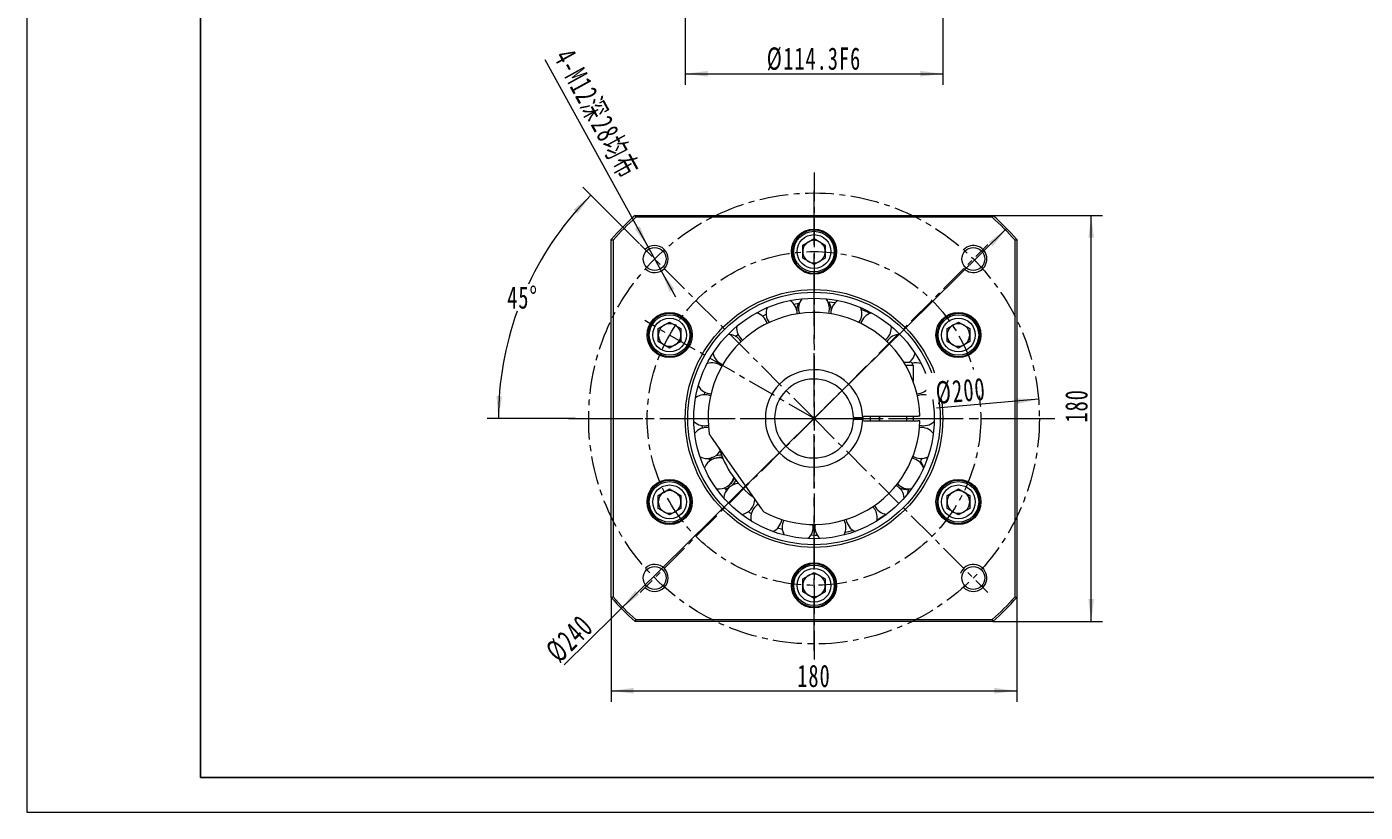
# Model space of a CAD drawing. Header units: millimetres. Extents: x 1279 to 2575, y -336 to 638.
# Tile 1 of 3: x 1279 to 1873, y -336 to 12. Entities that reach past the tile are written whole.
import ezdxf

# ---------------------------------------------------------------- set-up
doc = ezdxf.new("R2010")
doc.units = ezdxf.units.MM
doc.header["$LTSCALE"] = 2
doc.linetypes.add('CENTER', pattern=[10.16, 6.35, -1.27, 1.27, -1.27])
doc.linetypes.add('点画线', pattern=[18, 12, -2, 2, -2])
doc.layers.get('0').update_dxf_attribs({"lineweight": 18})
for name, color, linetype, lineweight in [('1轮廓实线层', 7, 'Continuous', 18), ('3中心线层', 1, 'CENTER', 18), ('中心线层', 1, '点画线', 18), ('图框_外框线', 7, 'Continuous', 18), ('尺寸线层', 3, 'Continuous', 18)]:
    doc.layers.add(name, color=color, linetype=linetype, lineweight=lineweight)
doc.styles.add('标准', font='txt', dxfattribs={"width": 0.667})
doc.dimstyles.new('a4-1-1.5', dxfattribs={"dimtxt": 4.5, "dimasz": 4.5, "dimexe": 2.25, "dimexo": 0, "dimgap": 0.75, "dimtad": 1, "dimdec": 3, "dimdsep": 46, "dimtxsty": '标准', "dimblk": '_CAXARROW', "dimcen": 0, "dimdle": 6, "dimazin": 2, "dimtfac": 0.707107, "dimtdec": 3, "dimtix": 1, "dimtmove": 2, "dimatfit": 3, "dimfxl": 0, "dimfrac": 2, "dimtolj": 1, "dimtzin": 0, "dimarcsym": 0})

# ---------------------------------------------------------------- blocks, each defined once
blk = doc.blocks.new('*X4')
at = {"layer": '尺寸线层', "linetype": 'Continuous'}
for points in [[(1538.78, -281.93), (1548.68, -280.69), (1548.68, -283.17)], [(1718.78, -281.93), (1708.88, -280.69), (1708.88, -283.17)]]:
    blk.add_hatch(color=0, dxfattribs=at).paths.add_polyline_path(points, flags=0)
at = {"layer": '尺寸线层', "color": 0, "linetype": 'Continuous'}
for p, q in [((1538.78, -240.57), (1538.78, -286.88)), ((1718.78, -240.57), (1718.78, -286.88)), ((1538.78, -281.93), (1718.78, -281.93))]:
    blk.add_line(p, q, dxfattribs=at)
at = {"layer": '尺寸线层', "color": 0, "insert": (1628.78, -275.41), "char_height": 9.9, "width": 26.9708, "attachment_point": 5, "line_spacing_factor": 1.15057, "style": '标准'}
blk.add_mtext('\\T1.1;180', dxfattribs=at)
blk = doc.blocks.new('_CAXARROW')
blk.add_hatch(color=0).paths.add_polyline_path([(0, 0), (-1, 0.125), (-1, -0.125)], flags=0)
blk = doc.blocks.new('*X5')
at = {"layer": '尺寸线层', "linetype": 'Continuous'}
for points in [[(1751.79, -71.2), (1750.55, -81.1), (1753.02, -81.1)], [(1751.79, -251.2), (1750.55, -241.3), (1753.02, -241.3)]]:
    blk.add_hatch(color=0, dxfattribs=at).paths.add_polyline_path(points, flags=0)
at = {"layer": '尺寸线层', "color": 0, "linetype": 'Continuous'}
for p, q in [((1708.16, -71.2), (1756.74, -71.2)), ((1751.79, -251.2), (1751.79, -71.2)), ((1708.16, -251.2), (1756.74, -251.2))]:
    blk.add_line(p, q, dxfattribs=at)
at = {"layer": '尺寸线层', "color": 0, "insert": (1745.27, -155.6), "char_height": 9.9, "width": 26.9708, "attachment_point": 5, "rotation": 90, "line_spacing_factor": 1.15057, "style": '标准'}
blk.add_mtext('\\T1.1;180', dxfattribs=at)
blk = doc.blocks.new('*X6')
at = {"layer": '尺寸线层', "linetype": 'Continuous'}
for points in [[(1555.18, -85.23), (1551.49, -75.96), (1549.32, -77.16)], [(1560.97, -95.74), (1566.83, -103.82), (1564.66, -105.01)]]:
    blk.add_hatch(color=0, dxfattribs=at).paths.add_polyline_path(points, flags=0)
at = {"layer": '尺寸线层', "color": 0, "linetype": 'Continuous'}
blk.add_line((1509.36, -2.05), (1567.34, -107.3), dxfattribs=at)
at = {"layer": '尺寸线层', "color": 0, "insert": (1532.04, -26.36), "char_height": 9.9, "width": 128.9258, "attachment_point": 5, "rotation": 298.84961, "line_spacing_factor": 1.15057, "style": '标准'}
blk.add_mtext('\\T1.1;4-M12深28均布', dxfattribs=at)
blk = doc.blocks.new('*X7')
at = {"layer": '尺寸线层', "linetype": 'Continuous'}
for points in [[(1529.76, -62.17), (1523.92, -70.26), (1522.08, -68.6)], [(1488.74, -161.2), (1490.33, -151.35), (1487.86, -151.22)]]:
    blk.add_hatch(color=0, dxfattribs=at).paths.add_polyline_path(points, flags=0)
at = {"layer": '尺寸线层', "color": 0, "linetype": 'Continuous'}
for p, q in [((1551.36, -83.77), (1526.26, -58.67)), ((1522.78, -161.2), (1483.79, -161.2))]:
    blk.add_line(p, q, dxfattribs=at)
for start, end in [(135, 154.81815), (160.13079, 180)]:
    blk.add_arc((1628.78, -161.2), 140.04, start, end, dxfattribs=at)
at = {"layer": '尺寸线层', "color": 0, "insert": (1499.4, -107.61), "char_height": 9.9, "width": 26.8241, "attachment_point": 5, "line_spacing_factor": 1.15057, "style": '标准'}
blk.add_mtext('\\T1.1;45%%D', dxfattribs=at)
blk = doc.blocks.new('*X8')
at = {"layer": '尺寸线层', "linetype": 'Continuous'}
for points in [[(1714.27, -76.98), (1706.35, -83.05), (1708.08, -84.81)], [(1543.3, -245.41), (1549.48, -237.58), (1551.22, -239.35)]]:
    blk.add_hatch(color=0, dxfattribs=at).paths.add_polyline_path(points, flags=0)
at = {"layer": '尺寸线层', "color": 0, "linetype": 'Continuous'}
blk.add_line((1517.95, -270.39), (1714.27, -76.98), dxfattribs=at)
at = {"layer": '尺寸线层', "color": 0, "insert": (1520.34, -258.89), "char_height": 9.9, "width": 39.0622, "attachment_point": 5, "rotation": 44.5723, "line_spacing_factor": 1.15057, "style": '标准'}
blk.add_mtext('\\T1.1;%%C240', dxfattribs=at)
blk = doc.blocks.new('*X9')
at = {"layer": '尺寸线层', "linetype": 'Continuous'}
blk.add_hatch(color=0, dxfattribs=at).paths.add_polyline_path([(1728.42, -152.7), (1718.66, -154.77), (1718.45, -152.31)], flags=0)
at = {"layer": '尺寸线层', "color": 0, "linetype": 'Continuous'}
blk.add_line((1728.42, -152.7), (1683.07, -156.57), dxfattribs=at)
at = {"layer": '尺寸线层', "color": 0, "insert": (1693.89, -149.1), "char_height": 9.9, "width": 39.0622, "attachment_point": 5, "rotation": 4.87446, "line_spacing_factor": 1.15057, "style": '标准'}
blk.add_mtext('\\T1.1;%%C200', dxfattribs=at)
blk = doc.blocks.new('*X39')
at = {"layer": '尺寸线层', "linetype": 'Continuous'}
for points in [[(1571.63, -8.35), (1581.53, -7.12), (1581.53, -9.59)], [(1685.93, -8.35), (1676.03, -7.12), (1676.03, -9.59)]]:
    blk.add_hatch(color=0, dxfattribs=at).paths.add_polyline_path(points, flags=0)
at = {"layer": '尺寸线层', "color": 0, "linetype": 'Continuous'}
for p, q in [((1571.63, 56.45), (1571.63, -13.3)), ((1685.93, 56.45), (1685.93, -13.3)), ((1571.63, -8.35), (1685.93, -8.35))]:
    blk.add_line(p, q, dxfattribs=at)
at = {"layer": '尺寸线层', "color": 0, "insert": (1628.78, -1.84), "char_height": 9.9, "width": 80.3108, "attachment_point": 5, "line_spacing_factor": 1.15057, "style": '标准'}
blk.add_mtext('\\T1.1;%%C114.3F6', dxfattribs=at)

msp = doc.modelspace()

# ---------------------------------------------------------------- linework, layer by layer
at = {"color": 7, "linetype": 'Continuous', "lineweight": 15}
for p, q in [((1549.412, -71.1968), (1708.1571, -71.1968)), ((1707.8542, -71.9968), (1549.715, -71.9968)), ((1538.7846, -240.5693), (1538.7846, -81.8243)), ((1539.5846, -82.1272), (1539.5846, -240.2664)), ((1623.7846, -84.31), (1628.7846, -81.4233)), ((1628.7846, -81.4233), (1633.7846, -84.31)), ((1717.9846, -240.2664), (1717.9846, -82.1272)), ((1718.7846, -81.8243), (1718.7846, -240.5693)), ((1619.2664, -87.9759), (1619.8146, -87.931)), ((1619.289, -86.1783), (1619.8477, -86.1325)), ((1623.7846, -90.0835), (1623.7846, -84.31)), ((1633.7846, -84.31), (1633.7846, -90.0835)), ((1628.7846, -92.9703), (1623.7846, -90.0835)), ((1633.7846, -90.0835), (1628.7846, -92.9703)), ((1559.6987, -121.31), (1564.6987, -118.4233)), ((1564.6987, -118.4233), (1569.6987, -121.31)), ((1605.8816, -115.7716), (1607.5459, -114.8909)), ((1621.2874, -114.8115), (1621.2903, -114.6126)), ((1687.4367, -116.3434), (1687.7496, -116.7957)), ((1687.4367, -116.3434), (1687.7496, -116.7957)), ((1687.8704, -121.31), (1692.8704, -118.4233)), ((1689.0048, -115.4642), (1689.3237, -115.9251)), ((1689.0048, -115.4642), (1689.3237, -115.9251)), ((1692.8704, -118.4233), (1697.8704, -121.31)), ((1559.6987, -127.0835), (1559.6987, -121.31)), ((1569.6987, -121.31), (1569.6987, -127.0835)), ((1593.9994, -124.7865), (1595.0555, -123.744)), ((1663.1214, -120.9177), (1663.0995, -120.3687)), ((1687.8704, -127.0835), (1687.8704, -121.31)), ((1697.8704, -121.31), (1697.8704, -127.0835)), ((1564.6987, -129.9703), (1559.6987, -127.0835)), ((1569.6987, -127.0835), (1564.6987, -129.9703)), ((1692.8704, -129.9703), (1687.8704, -127.0835)), ((1697.8704, -127.0835), (1692.8704, -129.9703)), ((1559.0688, -131.9109), (1559.3086, -131.4042)), ((1559.0688, -131.9109), (1559.3086, -131.4042)), ((1560.6143, -132.8293), (1560.8495, -132.3322)), ((1560.6143, -132.8293), (1560.8495, -132.3322)), ((1585.2025, -136.7507), (1585.8033, -135.6574)), ((1668.5841, -136.1968), (1671.2846, -136.1968)), ((1672.7846, -137.6968), (1669.4878, -137.6968)), ((1672.7846, -137.6968), (1672.7846, -144.6741)), ((1679.615, -147.5768), (1680.3006, -147.3931)), ((1580.1615, -150.6787), (1580.4033, -149.5718)), ((1650.7618, -160.1968), (1674.9737, -160.1968)), ((1653.7846, -162.1968), (1653.7846, -160.1968)), ((1657.7846, -160.1968), (1657.7846, -162.1968)), ((1669.7846, -160.1968), (1669.7846, -162.1968)), ((1672.9512, -161.1968), (1672.9399, -160.1968)), ((1579.2604, -165.4659), (1579.1809, -164.3571)), ((1646.6776, -160.6968), (1650.3788, -160.6968)), ((1650.3788, -161.6968), (1646.6776, -161.6968)), ((1649.7607, -160.7137), (1649.7607, -161.6968)), ((1650.7618, -162.1968), (1674.9737, -162.1968)), ((1672.9399, -162.1968), (1672.9512, -161.1968)), ((1605.4197, -201.0531), (1583.3407, -169.5209)), ((1582.6051, -179.9861), (1582.1817, -178.8572)), ((1585.3988, -178.3855), (1585.5538, -178.7717)), ((1591.9489, -189.8483), (1592.2058, -190.1756)), ((1696.9548, -189.5643), (1696.7196, -190.0614)), ((1696.9548, -189.5643), (1696.7196, -190.0614)), ((1559.6987, -195.31), (1564.6987, -192.4233)), ((1559.6987, -201.0835), (1559.6987, -195.31)), ((1564.6987, -192.4233), (1569.6987, -195.31)), ((1569.6987, -195.31), (1569.6987, -201.0835)), ((1589.9793, -193.0115), (1589.1245, -191.8781)), ((1687.8704, -195.31), (1692.8704, -192.4233)), ((1687.8704, -201.0835), (1687.8704, -195.31)), ((1692.8704, -192.4233), (1697.8704, -195.31)), ((1697.8704, -195.31), (1697.8704, -201.0835)), ((1698.5003, -190.4827), (1698.2606, -190.9894)), ((1698.5003, -190.4827), (1698.2606, -190.9894)), ((1564.6987, -203.9703), (1559.6987, -201.0835)), ((1569.6987, -201.0835), (1564.6987, -203.9703)), ((1692.8704, -203.9703), (1687.8704, -201.0835)), ((1697.8704, -201.0835), (1692.8704, -203.9703)), ((1568.5644, -206.9294), (1568.2454, -206.4685)), ((1568.5644, -206.9294), (1568.2454, -206.4685)), ((1570.1325, -206.0502), (1569.8195, -205.5979)), ((1570.1325, -206.0502), (1569.8195, -205.5979)), ((1600.9461, -203.5206), (1599.6075, -202.5379)), ((1614.7296, -210.4856), (1612.6973, -209.7683)), ((1623.7846, -232.31), (1628.7846, -229.4233)), ((1628.7846, -229.4233), (1633.7846, -232.31)), ((1623.7846, -238.0835), (1623.7846, -232.31)), ((1633.7846, -232.31), (1633.7846, -238.0835)), ((1638.2801, -236.2153), (1637.7214, -236.2611)), ((1638.2801, -236.2153), (1637.7214, -236.2611)), ((1638.3027, -234.4177), (1637.7546, -234.4626)), ((1638.3027, -234.4177), (1637.7546, -234.4626)), ((1628.7846, -240.9703), (1623.7846, -238.0835)), ((1633.7846, -238.0835), (1628.7846, -240.9703)), ((1708.1571, -251.1968), (1549.412, -251.1968)), ((1549.715, -250.3968), (1707.8542, -250.3968))]:
    msp.add_line(p, q, dxfattribs=at)
for points in [[(1619.9174, -110.4905), (1621.9562, -110.0881), (1622.3522, -110.0197)], [(1634.9721, -109.4502), (1636.7595, -109.6191), (1638.2382, -109.8062)], [(1635.2913, -114.6667), (1635.536, -113.7443), (1635.6596, -112.4468)], [(1649.7923, -112.8245), (1651.0926, -113.3504), (1653.6998, -114.5317)], [(1663.1041, -120.4298), (1663.7881, -120.9782), (1664.1651, -121.2886)], [(1649.7786, -161.6968), (1649.7846, -161.1968), (1649.7786, -160.6968)], [(1672.857, -177.9522), (1672.5147, -178.8261), (1672.5004, -178.8618)], [(1583.4576, -178.5579), (1582.3923, -179.3308), (1582.3647, -179.3549)], [(1677.0911, -182.3774), (1677.6319, -182.5615), (1677.6502, -182.5648)], [(1679.0878, -178.9176), (1678.7219, -178.7306), (1678.317, -178.6209)], [(1589.5274, -192.4204), (1590.558, -192.0368), (1591.0859, -191.7706)], [(1656.6311, -206.6832), (1656.7508, -206.03), (1656.8114, -205.119)], [(1660.7606, -203.7056), (1657.7138, -205.6845), (1656.7144, -206.2699)], [(1630.2491, -213.0916), (1629.3411, -213.0708), (1627.3941, -212.9725)], [(1628.3938, -209.4023), (1628.2931, -208.2304), (1628.2868, -208.1942)], [(1646.1234, -210.8398), (1644.0599, -211.4228), (1642.4918, -211.805)]]:
    msp.add_lwpolyline(points, dxfattribs=at)
for centre, radius in [((1628.7846, -87.1968), 10), ((1628.7846, -87.1968), 9), ((1628.7846, -87.1968), 7.5), ((1558.0739, -90.4861), 5.1), ((1699.4952, -90.4861), 5.1), ((1628.7846, -161.1968), 57.15), ((1628.7846, -161.1968), 56), ((1628.7846, -161.1968), 53.3333), ((1564.6987, -124.1968), 10), ((1564.6987, -124.1968), 9), ((1564.6987, -124.1968), 7.5), ((1692.8704, -124.1968), 10), ((1692.8704, -124.1968), 9), ((1692.8704, -124.1968), 7.5), ((1564.6987, -198.1968), 10), ((1564.6987, -198.1968), 9), ((1692.8704, -198.1968), 10), ((1692.8704, -198.1968), 9), ((1564.6987, -198.1968), 7.5), ((1692.8704, -198.1968), 7.5), ((1628.7846, -235.1968), 10), ((1558.0739, -231.9075), 5.1), ((1628.7846, -235.1968), 9), ((1628.7846, -235.1968), 7.5), ((1699.4952, -231.9075), 5.1)]:
    msp.add_circle(centre, radius, dxfattribs=at)
for centre, radius, start, end in [((1628.7846, -161.1968), 120, 131.4096221, 138.5903779), ((1628.7846, -161.1968), 120, 41.4096221, 48.5903779), ((1628.7846, -161.1968), 119.2, 131.5547546, 138.4452454), ((1628.7846, -161.1968), 119.2, 41.5547546, 48.4452454), ((1628.7846, -87.1968), 9.55, 184.6793375, 173.8775401), ((1628.7846, -87.1968), 5, 120, 180), ((1628.7846, -87.1968), 5, 60, 120), ((1628.7846, -87.1968), 5, 0, 60), ((1628.7846, -87.1968), 9.55, 173.8775401, 184.6793375), ((1628.7846, -87.1968), 5, 180, 240), ((1628.7846, -87.1968), 5, 300, 360), ((1628.7846, -87.1968), 5, 240, 300), ((1614.4153, -114.6126), 6.875, 158.2774643, 215.8353881), ((1614.4153, -114.6126), 6.875, 0, 56.00825), ((1628.7846, -113.3968), 7.6295, 154.3740241, 178.9869215), ((1628.7846, -112.4468), 6.875, 141.1346071, 198.8382727), ((1628.7846, -112.4468), 6.875, 0, 38.8653929), ((1628.7846, -113.3968), 7.6295, 1.0130785, 30.8963451), ((1643.1539, -114.6126), 6.875, 123.99175, 181.65766), ((1643.1539, -114.6126), 6.875, 0, 21.7225357), ((1564.6987, -124.1968), 9.55, 244.6793375, 233.8775401), ((1564.6987, -124.1968), 9.55, 244.6793375, 233.8775401), ((1628.7846, -161.1968), 47, 1.2191511, 188.3313394), ((1601.3227, -120.9177), 6.875, 15.5931833, 73.1511071), ((1643.1539, -114.6126), 6.875, 324.1646119, 360), ((1656.2464, -120.9177), 6.875, 106.8488929, 164.4068167), ((1692.8704, -124.1968), 9.55, 124.6793375, 113.8775401), ((1692.8704, -124.1968), 9.55, 124.6793375, 113.8775401), ((1692.8704, -124.1968), 9.55, 113.8775401, 124.6793375), ((1692.8704, -124.1968), 9.55, 113.8775401, 124.6793375), ((1564.6987, -124.1968), 5, 120, 180), ((1564.6987, -124.1968), 5, 180, 240), ((1564.6987, -124.1968), 5, 60, 120), ((1564.6987, -124.1968), 5, 0, 60), ((1564.6987, -124.1968), 5, 300, 360), ((1590.6703, -130.8017), 6.875, 32.7360404, 90.2939643), ((1601.3227, -120.9177), 6.875, 175.4203214, 232.9782453), ((1656.2464, -120.9177), 6.875, 307.0217547, 360), ((1666.8989, -130.8017), 6.875, 89.7060357, 147.2639596), ((1692.8704, -124.1968), 5, 120, 180), ((1692.8704, -124.1968), 5, 180, 240), ((1692.8704, -124.1968), 5, 60, 120), ((1692.8704, -124.1968), 5, 0, 60), ((1692.8704, -124.1968), 5, 300, 360), ((1564.6987, -124.1968), 5, 240, 300), ((1692.8704, -124.1968), 5, 240, 300), ((1564.6987, -124.1968), 9.55, 233.8775401, 244.6793375), ((1564.6987, -124.1968), 9.55, 233.8775401, 244.6793375), ((1583.4045, -143.3864), 6.875, 49.8788976, 107.4368214), ((1590.6703, -130.8017), 6.875, 192.5631786, 250.1211024), ((1666.8989, -130.8017), 6.875, 308.3028198, 347.4368214), ((1671.2846, -137.6968), 1.5, 0, 90), ((1674.1647, -143.3864), 6.875, 72.5631786, 104.5814506), ((1628.7846, -161.1968), 21.6, 1.3264097, 358.6735903), ((1583.4045, -143.3864), 6.875, 209.7060357, 267.2639596), ((1628.7846, -161.1968), 17.5, 1.6372451, 358.3627549), ((1674.1647, -143.3864), 6.875, 272.7360404, 330.2939643), ((1580.1709, -157.5537), 6.875, 67.0217547, 124.5796786), ((1677.3983, -157.5537), 6.875, 55.4203214, 112.9782453), ((1628.7846, -161.1968), 29, 358.0238917, 1.9761083), ((1580.1709, -157.5537), 6.875, 226.8488929, 284.4068167), ((1581.2568, -172.0447), 6.875, 84.1646119, 141.7225357), ((1628.7846, -161.1968), 47, 241.6686606, 358.7808489), ((1676.3123, -172.0447), 6.875, 38.2774643, 95.8353881), ((1677.3983, -157.5537), 6.875, 255.5931833, 313.1511071), ((1581.2568, -172.0447), 6.875, 244.0905032, 327.7546261), ((1587.3886, -185.0968), 7.6295, 87.4572261, 109.3140664), ((1628.7846, -161.1968), 44.1667, 196.9790379, 233.0209621), ((1676.3123, -172.0447), 6.875, 238.34234, 296.00825), ((1586.5658, -185.5718), 6.875, 75.1025167, 158.8653929), ((1587.3886, -185.0968), 6.6295, 83.375188, 108.9563686), ((1671.0033, -185.5718), 6.875, 21.1346071, 78.8382728), ((1677.9994, -180.5955), 2, 121.4608232, 187.8577292), ((1670.1806, -185.0968), 7.6295, 20.0018501, 39.8559846), ((1564.6987, -198.1968), 9.55, 304.6793375, 293.8775401), ((1564.6987, -198.1968), 9.55, 304.6793375, 293.8775401), ((1586.5658, -185.5718), 6.875, 261.1346071, 344.8974833), ((1595.6261, -196.9331), 6.875, 92.2453739, 175.9094968), ((1587.3886, -185.0968), 6.6295, 311.0436314, 336.624812), ((1587.3886, -185.0968), 7.6295, 310.6859336, 332.5427739), ((1692.8704, -198.1968), 9.55, 64.6793375, 53.8775401), ((1692.8704, -198.1968), 9.55, 64.6793375, 53.8775401), ((1692.8704, -198.1968), 9.55, 53.8775401, 64.6793375), ((1692.8704, -198.1968), 9.55, 53.8775401, 64.6793375), ((1564.6987, -198.1968), 5, 120, 180), ((1564.6987, -198.1968), 5, 60, 120), ((1564.6987, -198.1968), 5, 360, 60), ((1661.943, -196.9331), 6.875, 3.99175, 61.65766), ((1671.0033, -185.5718), 6.875, 221.1617272, 278.8653929), ((1670.1806, -185.0968), 7.6295, 241.0130785, 274.3392862), ((1664.7741, -192.2624), 6, 335.3062952, 358.2765995), ((1692.8704, -198.1968), 5, 120, 180), ((1692.8704, -198.1968), 5, 60, 120), ((1692.8704, -198.1968), 5, 360, 60), ((1564.6987, -198.1968), 5, 180, 240), ((1564.6987, -198.1968), 5, 300, 0), ((1595.6261, -196.9331), 6.875, 278.2774643, 0), ((1607.6327, -205.119), 6.875, 120.6678616, 193.1511071), ((1649.9364, -205.119), 6.875, 0, 44.4068167), ((1661.943, -196.9331), 6.875, 204.1646119, 261.7225357), ((1692.8704, -198.1968), 5, 180, 240), ((1692.8704, -198.1968), 5, 300, 360), ((1564.6987, -198.1968), 5, 240, 300), ((1564.6987, -198.1968), 9.55, 293.8775401, 304.6793375), ((1564.6987, -198.1968), 9.55, 293.8775401, 304.6793375), ((1607.6327, -205.119), 6.875, 295.4203214, 352.9782453), ((1621.5188, -209.4023), 6.875, 152.7360404, 210.2939643), ((1636.0504, -209.4023), 6.875, 360, 27.2639596), ((1649.9364, -205.119), 6.875, 187.0217547, 244.5796786), ((1692.8704, -198.1968), 5, 240, 300), ((1621.5188, -209.4023), 6.875, 312.5631786, 0), ((1636.0504, -209.4023), 6.875, 169.8788976, 227.4368214), ((1636.0504, -209.4023), 6.875, 329.7060357, 0), ((1628.7846, -235.1968), 9.55, 4.6793375, 353.8775401), ((1628.7846, -235.1968), 9.55, 4.6793375, 353.8775401), ((1628.7846, -235.1968), 5, 120, 180), ((1628.7846, -235.1968), 5, 60, 120), ((1628.7846, -235.1968), 5, 0, 60), ((1628.7846, -235.1968), 5, 180, 240), ((1628.7846, -235.1968), 5, 300, 360), ((1628.7846, -235.1968), 9.55, 353.8775401, 4.6793375), ((1628.7846, -235.1968), 9.55, 353.8775401, 4.6793375), ((1628.7846, -161.1968), 120, 221.4096221, 228.5903779), ((1628.7846, -161.1968), 119.2, 221.5547546, 228.4452454), ((1628.7846, -235.1968), 5, 240, 300), ((1628.7846, -161.1968), 119.2, 311.5547546, 318.4452454), ((1628.7846, -161.1968), 120, 311.4096221, 318.5903779)]:
    msp.add_arc(centre, radius, start, end, dxfattribs=at)
at = {"color": 4}
for centre, start, end in [((1558.0739, -90.4861), 226.7191313, 135), ((1699.4952, -90.4861), 225, 136.7191313), ((1558.0739, -231.9075), 225, 133.2808687), ((1699.4952, -231.9075), 223.2808687, 160.1584004)]:
    msp.add_arc(centre, 6, start, end, dxfattribs=at)
at = {"color": 7, "linetype": 'Continuous', "lineweight": 15}
for points in [[(1549.412, -71.1968), (1549.715, -71.9968)], [(1708.1571, -71.1968), (1707.8542, -71.9968)], [(1538.7846, -81.8243), (1539.5846, -82.1272)], [(1717.9846, -82.1272), (1718.7846, -81.8243)], [(1675.7739, -160.1968), (1674.9737, -160.1968)], [(1646.6776, -160.6968), (1646.2774, -160.6968)], [(1646.2774, -161.6968), (1646.6776, -161.6968)], [(1650.7789, -160.6968), (1650.3788, -160.6968)], [(1650.3788, -161.6968), (1650.7789, -161.6968)], [(1675.7739, -162.1968), (1674.9737, -162.1968)], [(1583.3407, -169.5209), (1582.2806, -168.007)], [(1606.4798, -202.567), (1605.4197, -201.0531)], [(1538.7846, -240.5693), (1539.5846, -240.2664)], [(1717.9846, -240.2664), (1718.7846, -240.5693)], [(1549.715, -250.3968), (1549.412, -251.1968)], [(1707.8542, -250.3968), (1708.1571, -251.1968)]]:
    msp.add_open_spline(points, degree=1, dxfattribs=at)
at = {"layer": '3中心线层'}
for p, q in [((1628.7846, -52.1968), (1628.7846, -270.1968)), ((1628.7846, -161.1968), (1551.6489, -84.0611)), ((1628.7846, -161.1968), (1705.9203, -84.0611)), ((1628.7846, -161.1968), (1553.6657, -117.8269)), ((1519.7846, -161.1968), (1737.7846, -161.1968)), ((1628.7846, -161.1968), (1551.6489, -238.3325)), ((1628.7846, -161.1968), (1705.9203, -238.3325))]:
    msp.add_line(p, q, dxfattribs=at)
for radius in [100, 74]:
    msp.add_circle((1628.7846, -161.1968), radius, dxfattribs=at)
at = {"layer": '中心线层'}
for p, q in [((1628.7846, -264.1968), (1628.7846, -58.1968)), ((1525.7846, -161.1968), (1731.7846, -161.1968))]:
    msp.add_line(p, q, dxfattribs=at)

# ---------------------------------------------------------------- dimensions: what is measured, and where the dimension line sits
at = {"layer": '尺寸线层'}
dim = msp.add_linear_dim(base=(1685.9346, -8.3528), p1=(1571.6346, 56.4509), p2=(1685.9346, 56.4509), angle=0, text='%%C<>F6', dimstyle='a4-1-1.5', override={"dimsah": 1, "dimtfill": 1}, dxfattribs=at)
dim.commit()
dim.dimension.update_dxf_attribs({"geometry": '*X39', "text_midpoint": (1628.7846, -1.8353)})
dim = msp.add_diameter_dim_2p(p1=(1560.969, -95.7415), p2=(1555.1788, -85.2308), text='4-M12深28均布', dimstyle='a4-1-1.5', override={"dimpost": '%%C<>', "dimsah": 1, "dimtfill": 1}, dxfattribs=at)
dim.commit()
dim.dimension.update_dxf_attribs({"geometry": '*X6', "text_midpoint": (1524.9099, -30.2847), "dimtype": 163})
dim = msp.add_angular_dim_2l(base=(1499.4045, -107.6058), line1=((1522.7846, -161.1968), (1734.7846, -161.1968)), line2=((1628.7846, -161.1968), (1551.3613, -83.7735)), dimstyle='a4-1-1.5', override={"dimtad": 0, "dimtih": 1, "dimtoh": 1, "dimsah": 1, "dimtfill": 1, "dimtzin": 0}, dxfattribs=at)
dim.commit()
dim.dimension.update_dxf_attribs({"geometry": '*X7', "text_midpoint": (1499.4045, -107.6058)})
dim = msp.add_linear_dim(base=(1751.7852, -71.1968), p1=(1708.1571, -251.1968), p2=(1708.1571, -71.1968), angle=90, dimstyle='a4-1-1.5', override={"dimsah": 1, "dimtfill": 1, "dimtzin": 0}, dxfattribs=at)
dim.commit()
dim.dimension.update_dxf_attribs({"geometry": '*X5', "text_midpoint": (1745.2677, -155.5971), "dimtype": 160})
dim = msp.add_diameter_dim_2p(p1=(1714.2684, -76.9797), p2=(1543.3007, -245.4138), dimstyle='a4-1-1.5', override={"dimpost": '%%C<>', "dimsah": 1, "dimtfill": 1, "dimtzin": 0}, dxfattribs=at)
dim.commit()
dim.dimension.update_dxf_attribs({"geometry": '*X8', "text_midpoint": (1524.9099, -263.5321), "dimtype": 163})
dim = msp.add_linear_dim(base=(1718.7846, -281.9304), p1=(1538.7846, -240.5693), p2=(1718.7846, -240.5693), dimstyle='a4-1-1.5', override={"dimsah": 1, "dimtfill": 1, "dimtzin": 0}, dxfattribs=at)
dim.commit()
dim.dimension.update_dxf_attribs({"geometry": '*X4', "text_midpoint": (1628.7846, -275.4129)})

# ---------------------------------------------------------------- next in the draw order: wipeouts: each hides what was drawn before it
msp.add_wipeout([(1678.9698, -153.0028), (1677.9756, -141.3451), (1708.2657, -138.7619), (1709.2599, -150.4196)]).dxf.layer = '1轮廓实线层'

# ---------------------------------------------------------------- next in the draw order: linework, layer by layer
at = {"layer": '图框_外框线', "color": 3}
msp.add_lwpolyline([(1279.4257, -335.7851), (2574.5998, -335.7851), (2574.5998, 580.0881), (1279.4257, 580.0881)], close=True, dxfattribs=at)
at = {"layer": '图框_外框线', "color": 3, "lineweight": 25}
msp.add_lwpolyline([(1356.5194, -320.3663), (2559.1811, -320.3663), (2559.1811, 564.6693), (1356.5194, 564.6693)], close=True, dxfattribs=at)

# ---------------------------------------------------------------- next in the draw order: dimensions: what is measured, and where the dimension line sits
at = {"layer": '尺寸线层'}
dim = msp.add_diameter_dim_2p(p1=(1529.1462, -169.6941), p2=(1728.4229, -152.6995), dimstyle='a4-1-1.5', override={"dimpost": '%%C<>', "dimsah": 1, "dimtfill": 1, "dimtzin": 0}, dxfattribs=at)
dim.commit()
dim.dimension.update_dxf_attribs({"geometry": '*X9', "text_midpoint": (1694.4462, -155.5971), "dimtype": 163})

doc.saveas('drawing.dxf')
